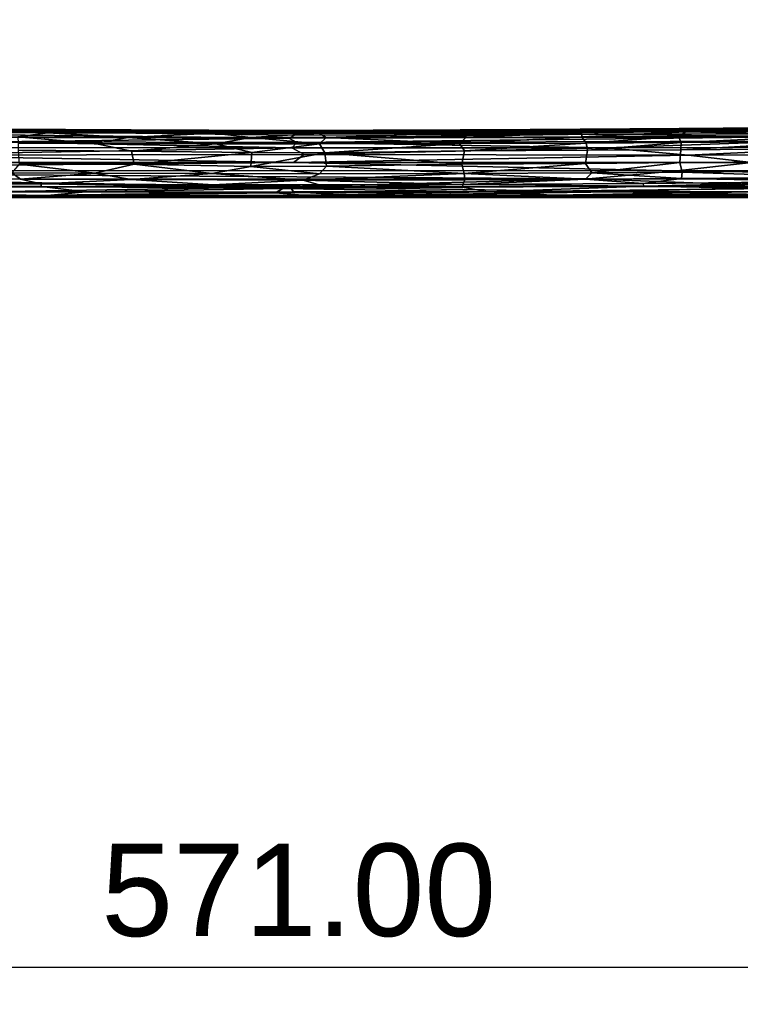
# Model space of a CAD drawing. Header units: millimetres. Extents: x 74 to 645, y -316 to 396.
# Tile 4 of 16: x 284 to 479, y -316 to -50. Entities that reach past the tile are written whole.
import ezdxf

# ---------------------------------------------------------------- set-up
doc = ezdxf.new("R2010")
doc.units = ezdxf.units.MM
doc.layers.add('Default', color=7, linetype='Continuous', true_color=0x000000)
doc.styles.add('Default', font='arial.ttf')
doc.dimstyles.new('Default', dxfattribs={"dimscale": 10, "dimtxt": 2.5, "dimasz": 3, "dimexe": 1, "dimexo": 0.5, "dimgap": 0.8, "dimtad": 1, "dimtoh": 1, "dimzin": 4, "dimdsep": 46, "dimtxsty": 'Default', "dimcen": 2.5, "dimadec": 1, "dimazin": 1, "dimtfac": 1, "dimtdec": 4, "dimtix": 1, "dimtofl": 0, "dimtmove": 1, "dimatfit": 3, "dimfxl": 1, "dimtolj": 1, "dimtzin": 1, "dimarcsym": 0})

# ---------------------------------------------------------------- blocks, each defined once
blk = doc.blocks.new('*D1')
at = {"color": 0, "lineweight": -2}
for p, q in [((73.68, -18), (73.68, -316)), ((644.68, -18), (644.68, -316)), ((103.68, -306), (614.68, -306))]:
    blk.add_line(p, q, dxfattribs=at)
at = {"color": 0}
for points in [[(103.68, -301), (103.68, -311), (73.68, -306)], [(614.68, -311), (614.68, -301), (644.68, -306)]]:
    blk.add_solid(points, dxfattribs=at)
at = {"layer": 'Defpoints', "color": 0}
for p in [(73.68, -13), (644.68, -13), (644.68, -306)]:
    blk.add_point(p, dxfattribs=at)
at = {"color": 0, "insert": (359.18, -285.24), "char_height": 25, "attachment_point": 5, "style": 'Default'}
blk.add_mtext('\\A1;571.00', dxfattribs=at)

msp = doc.modelspace()

# ---------------------------------------------------------------- linework, layer by layer
at = {"layer": 'Default', "color": 18, "true_color": 0x000000}
for points in [[(269.805, -79.529, 399.191), (286.43, -80.071, 393.489), (182.193, -79.512, 398.405)], [(286.43, -80.071, 393.489), (253.515, -80.638, 389.157), (182.193, -79.512, 398.405)], [(232.857, -78.991, 412.974), (227.526, -79.104, 416.398), (292.876, -79.481, 410.026)], [(227.526, -79.104, 416.398), (230.202, -79.341, 417.8), (298.297, -79.802, 412.054), (292.876, -79.481, 410.026)], [(230.202, -79.341, 417.8), (229.59, -79.934, 419.131), (291.325, -80.31, 413.794)], [(230.202, -79.341, 417.8), (291.325, -80.31, 413.794), (298.297, -79.802, 412.054)], [(263.955, -79.285, 404.485), (232.857, -78.991, 412.974), (292.876, -79.481, 410.026)], [(344.195, -79.708, 401.372), (263.955, -79.285, 404.485), (292.876, -79.481, 410.026)], [(357.716, -79.936, 396.428), (269.805, -79.529, 399.191), (263.955, -79.285, 404.485), (344.195, -79.708, 401.372)], [(286.43, -80.071, 393.489), (269.805, -79.529, 399.191), (357.716, -79.936, 396.428)], [(298.297, -79.802, 412.054), (291.325, -80.31, 413.794), (336.18, -80.423, 411.811)], [(298.297, -79.802, 412.054), (355.88, -79.699, 407.938), (292.876, -79.481, 410.026)], [(344.195, -79.708, 401.372), (292.876, -79.481, 410.026), (355.88, -79.699, 407.938)], [(359.218, -79.925, 410.138), (355.88, -79.699, 407.938), (298.297, -79.802, 412.054)], [(359.218, -79.925, 410.138), (298.297, -79.802, 412.054), (336.18, -80.423, 411.811)], [(394.933, -79.658, 401.351), (344.195, -79.708, 401.372), (355.88, -79.699, 407.938)], [(394.933, -79.658, 401.351), (357.716, -79.936, 396.428), (344.195, -79.708, 401.372)], [(355.88, -79.699, 407.938), (403.419, -79.767, 410.995), (426.284, -79.449, 408.085)], [(426.284, -79.449, 408.085), (394.933, -79.658, 401.351), (355.88, -79.699, 407.938)], [(359.218, -79.925, 410.138), (403.419, -79.767, 410.995), (355.88, -79.699, 407.938)], [(394.933, -79.658, 401.351), (452.961, -79.495, 399.502), (357.716, -79.936, 396.428)], [(440.876, -80.023, 393.876), (357.716, -79.936, 396.428), (452.961, -79.495, 399.502)], [(359.218, -79.925, 410.138), (401.869, -80.402, 412.453), (403.419, -79.767, 410.995)], [(475.61, -79.096, 406.23), (394.933, -79.658, 401.351), (426.284, -79.449, 408.085)], [(394.933, -79.658, 401.351), (475.61, -79.096, 406.23), (452.961, -79.495, 399.502)], [(451.478, -79.519, 413.932), (403.419, -79.767, 410.995), (401.869, -80.402, 412.453), (435.687, -80.254, 414.411)], [(426.284, -79.449, 408.085), (403.419, -79.767, 410.995), (451.478, -79.519, 413.932)], [(497.777, -78.87, 414.459), (426.284, -79.449, 408.085), (451.478, -79.519, 413.932)], [(475.61, -79.096, 406.23), (426.284, -79.449, 408.085), (497.777, -78.87, 414.459)], [(451.478, -79.519, 413.932), (435.687, -80.254, 414.411), (463.901, -80.09, 416.73)], [(532.355, -79.538, 398.232), (440.876, -80.023, 393.876), (452.961, -79.495, 399.502)], [(440.876, -80.023, 393.876), (532.355, -79.538, 398.232), (609.694, -80.368, 391.317)], [(497.777, -78.87, 414.459), (451.478, -79.519, 413.932), (505.064, -79.067, 419.641)], [(505.064, -79.067, 419.641), (451.478, -79.519, 413.932), (463.901, -80.09, 416.73)], [(475.61, -79.096, 406.23), (531.377, -78.811, 406.147), (452.961, -79.495, 399.502)], [(532.355, -79.538, 398.232), (452.961, -79.495, 399.502), (531.377, -78.811, 406.147)], [(505.064, -79.067, 419.641), (463.901, -80.09, 416.73), (505.903, -79.772, 421.446)], [(504.644, -80.99, 422.311), (505.903, -79.772, 421.446), (463.901, -80.09, 416.73)], [(538.754, -78.434, 412.7), (531.377, -78.811, 406.147), (475.61, -79.096, 406.23), (497.777, -78.87, 414.459)], [(356.524, -81.823, 383.023), (191.064, -81.35, 385.119), (253.515, -80.638, 389.157)], [(191.064, -81.35, 385.119), (356.524, -81.823, 383.023), (277.015, -82.787, 380.095)], [(229.59, -79.934, 419.131), (283.249, -81.464, 415.446), (291.325, -80.31, 413.794)], [(358.061, -80.966, 387.561), (356.524, -81.823, 383.023), (253.515, -80.638, 389.157), (286.43, -80.071, 393.489)], [(356.524, -81.823, 383.023), (358.711, -82.977, 379.294), (277.015, -82.787, 380.095)], [(313.002, -81.612, 413.689), (291.325, -80.31, 413.794), (283.249, -81.464, 415.446)], [(283.249, -81.464, 415.446), (283.332, -83.135, 416.187), (304.169, -83.196, 414.885)], [(283.249, -81.464, 415.446), (304.169, -83.196, 414.885), (313.002, -81.612, 413.689)], [(360.603, -80.32, 392.162), (286.43, -80.071, 393.489), (357.716, -79.936, 396.428)], [(286.43, -80.071, 393.489), (360.603, -80.32, 392.162), (358.061, -80.966, 387.561)], [(291.325, -80.31, 413.794), (313.002, -81.612, 413.689), (336.18, -80.423, 411.811)], [(313.002, -81.612, 413.689), (304.169, -83.196, 414.885), (336.729, -83.336, 413.592)], [(336.18, -80.423, 411.811), (313.002, -81.612, 413.689), (346.241, -81.63, 412.644)], [(346.241, -81.63, 412.644), (313.002, -81.612, 413.689), (336.729, -83.336, 413.592)], [(359.218, -79.925, 410.138), (336.18, -80.423, 411.811), (364.731, -80.448, 411.466)], [(364.731, -80.448, 411.466), (336.18, -80.423, 411.811), (346.241, -81.63, 412.644)], [(346.241, -81.63, 412.644), (336.729, -83.336, 413.592), (364.781, -83.306, 413.249)], [(364.731, -80.448, 411.466), (346.241, -81.63, 412.644), (366.598, -81.642, 412.515)], [(346.241, -81.63, 412.644), (364.781, -83.306, 413.249), (366.598, -81.642, 412.515)], [(356.524, -81.823, 383.023), (438.903, -80.721, 388.709), (491.927, -81.435, 384.666)], [(438.903, -80.721, 388.709), (356.524, -81.823, 383.023), (358.061, -80.966, 387.561)], [(358.711, -82.977, 379.294), (356.524, -81.823, 383.023), (491.927, -81.435, 384.666)], [(360.603, -80.32, 392.162), (357.716, -79.936, 396.428), (440.876, -80.023, 393.876)], [(360.603, -80.32, 392.162), (438.903, -80.721, 388.709), (358.061, -80.966, 387.561)], [(358.711, -82.977, 379.294), (491.927, -81.435, 384.666), (493.209, -82.595, 380.921)], [(359.218, -79.925, 410.138), (364.731, -80.448, 411.466), (401.869, -80.402, 412.453)], [(438.903, -80.721, 388.709), (360.603, -80.32, 392.162), (440.876, -80.023, 393.876)], [(401.869, -80.402, 412.453), (364.731, -80.448, 411.466), (366.598, -81.642, 412.515)], [(366.598, -81.642, 412.515), (364.781, -83.306, 413.249), (402.676, -83.269, 414.251)], [(401.869, -80.402, 412.453), (366.598, -81.642, 412.515), (404.348, -81.597, 413.6)], [(366.598, -81.642, 412.515), (402.676, -83.269, 414.251), (404.348, -81.597, 413.6)], [(435.687, -80.254, 414.411), (401.869, -80.402, 412.453), (404.348, -81.597, 413.6)], [(435.777, -81.459, 415.453), (404.348, -81.597, 413.6), (402.676, -83.269, 414.251)], [(435.777, -81.459, 415.453), (402.676, -83.269, 414.251), (436.923, -83.113, 416.274)], [(435.687, -80.254, 414.411), (404.348, -81.597, 413.6), (435.777, -81.459, 415.453)], [(435.777, -81.459, 415.453), (463.901, -80.09, 416.73), (435.687, -80.254, 414.411)], [(435.777, -81.459, 415.453), (461.908, -81.294, 417.596), (463.901, -80.09, 416.73)], [(461.908, -81.294, 417.596), (435.777, -81.459, 415.453), (436.923, -83.113, 416.274)], [(461.908, -81.294, 417.596), (436.923, -83.113, 416.274), (462.571, -82.992, 418.419)], [(440.876, -80.023, 393.876), (609.694, -80.368, 391.317), (438.903, -80.721, 388.709)], [(609.694, -80.368, 391.317), (491.927, -81.435, 384.666), (438.903, -80.721, 388.709)], [(463.901, -80.09, 416.73), (461.908, -81.294, 417.596), (504.644, -80.99, 422.311)], [(504.644, -80.99, 422.311), (461.908, -81.294, 417.596), (462.571, -82.992, 418.419)], [(504.644, -80.99, 422.311), (462.571, -82.992, 418.419), (504.309, -82.626, 423.02)], [(357.347, -84.424, 377.281), (224.235, -84.346, 378.088), (277.015, -82.787, 380.095)], [(224.235, -84.346, 378.088), (357.347, -84.424, 377.281), (242.878, -86.354, 376.255)], [(357.347, -84.424, 377.281), (360.652, -86.218, 376.125), (242.878, -86.354, 376.255)], [(357.347, -84.424, 377.281), (277.015, -82.787, 380.095), (358.711, -82.977, 379.294)], [(313.953, -85.282, 414.741), (304.169, -83.196, 414.885), (283.332, -83.135, 416.187), (283.355, -85.059, 416.542)], [(314.648, -88.769, 414.763), (313.953, -85.282, 414.741), (283.355, -85.059, 416.542), (283.545, -88.784, 416.593)], [(313.953, -85.282, 414.741), (336.729, -83.336, 413.592), (304.169, -83.196, 414.885)], [(346.46, -85.671, 413.822), (336.729, -83.336, 413.592), (313.953, -85.282, 414.741)], [(346.46, -85.671, 413.822), (364.781, -83.306, 413.249), (336.729, -83.336, 413.592)], [(346.46, -85.671, 413.822), (366.254, -85.768, 413.689), (364.781, -83.306, 413.249)], [(358.711, -82.977, 379.294), (442.607, -84.432, 377.616), (357.347, -84.424, 377.281)], [(442.607, -84.432, 377.616), (360.652, -86.218, 376.125), (357.347, -84.424, 377.281)], [(442.607, -84.432, 377.616), (358.711, -82.977, 379.294), (493.209, -82.595, 380.921)], [(360.652, -86.218, 376.125), (442.607, -84.432, 377.616), (464.531, -86.378, 376.196)], [(366.254, -85.768, 413.689), (402.676, -83.269, 414.251), (364.781, -83.306, 413.249)], [(366.254, -85.768, 413.689), (404.044, -85.179, 414.683), (402.676, -83.269, 414.251)], [(366.254, -85.768, 413.689), (403.252, -88.826, 414.704), (404.044, -85.179, 414.683)], [(404.044, -85.179, 414.683), (436.923, -83.113, 416.274), (402.676, -83.269, 414.251)], [(437.283, -85.03, 416.653), (404.044, -85.179, 414.683), (403.252, -88.826, 414.704), (436.741, -88.593, 416.7)], [(404.044, -85.179, 414.683), (437.283, -85.03, 416.653), (436.923, -83.113, 416.274)], [(436.741, -88.593, 416.7), (462.258, -88.39, 418.818), (462.548, -84.927, 418.771), (437.283, -85.03, 416.653)], [(437.283, -85.03, 416.653), (462.571, -82.992, 418.419), (436.923, -83.113, 416.274)], [(437.283, -85.03, 416.653), (462.548, -84.927, 418.771), (462.571, -82.992, 418.419)], [(442.607, -84.432, 377.616), (493.209, -82.595, 380.921), (510.403, -84.203, 378.382)], [(464.531, -86.378, 376.196), (442.607, -84.432, 377.616), (510.403, -84.203, 378.382)], [(462.258, -88.39, 418.818), (504.93, -88.114, 423.513), (505.016, -84.545, 423.464), (462.548, -84.927, 418.771)], [(462.548, -84.927, 418.771), (504.309, -82.626, 423.02), (462.571, -82.992, 418.419)], [(462.548, -84.927, 418.771), (505.016, -84.545, 423.464), (504.309, -82.626, 423.02)], [(510.403, -84.203, 378.382), (609.604, -86.117, 376.565), (464.531, -86.378, 376.196)], [(357.785, -88.338, 375.421), (108.708, -88.344, 375.449), (242.878, -86.354, 376.255)], [(357.785, -88.338, 375.421), (242.878, -86.354, 376.255), (360.652, -86.218, 376.125)], [(346.46, -85.671, 413.822), (313.953, -85.282, 414.741), (314.648, -88.769, 414.763)], [(346.226, -89.404, 413.777), (346.46, -85.671, 413.822), (314.648, -88.769, 414.763)], [(346.226, -89.404, 413.777), (366.254, -85.768, 413.689), (346.46, -85.671, 413.822)], [(346.226, -89.404, 413.777), (366.665, -89.393, 413.654), (366.254, -85.768, 413.689)], [(464.531, -86.378, 376.196), (357.785, -88.338, 375.421), (360.652, -86.218, 376.125)], [(464.531, -86.378, 376.196), (481.581, -88.386, 375.394), (357.785, -88.338, 375.421)], [(366.665, -89.393, 413.654), (403.252, -88.826, 414.704), (366.254, -85.768, 413.689)], [(464.531, -86.378, 376.196), (609.604, -86.117, 376.565), (481.581, -88.386, 375.394)], [(357.785, -88.338, 375.421), (108.684, -90.527, 375.24), (108.708, -88.344, 375.449)], [(357.785, -88.338, 375.421), (461.45, -90.584, 375.218), (108.684, -90.527, 375.24)], [(283.545, -88.784, 416.593), (281.556, -91.143, 416.325), (304.037, -91.26, 414.908)], [(283.545, -88.784, 416.593), (304.037, -91.26, 414.908), (314.648, -88.769, 414.763)], [(314.648, -88.769, 414.763), (304.037, -91.26, 414.908), (335.728, -91.319, 413.64)], [(346.226, -89.404, 413.777), (314.648, -88.769, 414.763), (335.728, -91.319, 413.64)], [(346.226, -89.404, 413.777), (335.728, -91.319, 413.64), (364.779, -91.388, 413.274)], [(346.226, -89.404, 413.777), (364.779, -91.388, 413.274), (366.665, -89.393, 413.654)], [(357.785, -88.338, 375.421), (481.581, -88.386, 375.394), (461.45, -90.584, 375.218)], [(366.665, -89.393, 413.654), (364.779, -91.388, 413.274), (403.945, -91.3, 414.31)], [(366.665, -89.393, 413.654), (403.945, -91.3, 414.31), (403.252, -88.826, 414.704)], [(436.741, -88.593, 416.7), (403.252, -88.826, 414.704), (403.945, -91.3, 414.31)], [(436.741, -88.593, 416.7), (403.945, -91.3, 414.31), (438.408, -91.131, 416.391)], [(462.258, -88.39, 418.818), (436.741, -88.593, 416.7), (438.408, -91.131, 416.391)], [(462.258, -88.39, 418.818), (438.408, -91.131, 416.391), (462.917, -90.942, 418.453)], [(481.581, -88.386, 375.394), (609.598, -90.568, 375.269), (461.45, -90.584, 375.218)], [(462.258, -88.39, 418.818), (462.917, -90.942, 418.453), (505.121, -90.609, 423.087), (504.93, -88.114, 423.513)], [(437.55, -92.819, 375.575), (108.684, -90.527, 375.24), (461.45, -90.584, 375.218)], [(228.182, -92.829, 375.609), (108.684, -90.527, 375.24), (437.55, -92.819, 375.575)], [(229.218, -92.431, 420.198), (223.233, -93.64, 419.843), (289.475, -94.175, 413.901)], [(228.182, -92.829, 375.609), (437.55, -92.819, 375.575), (356.868, -94.936, 376.445)], [(228.182, -92.829, 375.609), (356.868, -94.936, 376.445), (230.328, -94.907, 376.75)], [(229.218, -92.431, 420.198), (283.907, -92.868, 415.401), (281.556, -91.143, 416.325)], [(283.907, -92.868, 415.401), (229.218, -92.431, 420.198), (289.475, -94.175, 413.901)], [(283.907, -92.868, 415.401), (304.037, -91.26, 414.908), (281.556, -91.143, 416.325)], [(283.907, -92.868, 415.401), (313.841, -92.996, 413.661), (304.037, -91.26, 414.908)], [(283.907, -92.868, 415.401), (289.475, -94.175, 413.901), (313.841, -92.996, 413.661)], [(313.841, -92.996, 413.661), (289.475, -94.175, 413.901), (336.039, -94.357, 411.858)], [(304.037, -91.26, 414.908), (313.841, -92.996, 413.661), (335.728, -91.319, 413.64)], [(360.355, -93.142, 412.405), (335.728, -91.319, 413.64), (313.841, -92.996, 413.661)], [(360.355, -93.142, 412.405), (313.841, -92.996, 413.661), (336.039, -94.357, 411.858)], [(364.779, -91.388, 413.274), (335.728, -91.319, 413.64), (360.355, -93.142, 412.405)], [(360.355, -93.142, 412.405), (336.039, -94.357, 411.858), (364.67, -94.386, 411.517)], [(437.55, -92.819, 375.575), (491.554, -94.883, 376.72), (356.868, -94.936, 376.445)], [(360.355, -93.142, 412.405), (404.082, -93.035, 413.589), (403.945, -91.3, 414.31)], [(360.355, -93.142, 412.405), (403.945, -91.3, 414.31), (364.779, -91.388, 413.274)], [(360.355, -93.142, 412.405), (403.546, -94.295, 412.537), (404.082, -93.035, 413.589)], [(360.355, -93.142, 412.405), (364.67, -94.386, 411.517), (403.546, -94.295, 412.537)], [(436.776, -92.839, 415.528), (404.082, -93.035, 413.589), (403.546, -94.295, 412.537)], [(436.776, -92.839, 415.528), (403.546, -94.295, 412.537), (452.211, -94.023, 415.627)], [(436.776, -92.839, 415.528), (438.408, -91.131, 416.391), (403.945, -91.3, 414.31)], [(436.776, -92.839, 415.528), (403.945, -91.3, 414.31), (404.082, -93.035, 413.589)], [(438.408, -91.131, 416.391), (436.776, -92.839, 415.528), (462.674, -92.658, 417.674)], [(452.211, -94.023, 415.627), (462.674, -92.658, 417.674), (436.776, -92.839, 415.528)], [(437.55, -92.819, 375.575), (461.45, -90.584, 375.218), (609.592, -92.857, 375.703)], [(437.55, -92.819, 375.575), (609.592, -92.857, 375.703), (491.554, -94.883, 376.72)], [(438.408, -91.131, 416.391), (462.674, -92.658, 417.674), (462.917, -90.942, 418.453)], [(505.478, -93.545, 421.338), (462.674, -92.658, 417.674), (452.211, -94.023, 415.627)], [(609.592, -92.857, 375.703), (461.45, -90.584, 375.218), (609.598, -90.568, 375.269)], [(504.733, -92.322, 422.267), (462.917, -90.942, 418.453), (462.674, -92.658, 417.674)], [(505.478, -93.545, 421.338), (504.733, -92.322, 422.267), (462.674, -92.658, 417.674)], [(504.733, -92.322, 422.267), (505.121, -90.609, 423.087), (462.917, -90.942, 418.453)], [(224.28, -94.357, 418.296), (289.475, -94.175, 413.901), (223.233, -93.64, 419.843)], [(224.28, -94.357, 418.296), (289.64, -94.896, 412.453), (289.475, -94.175, 413.901)], [(225.551, -95.363, 413.403), (289.64, -94.896, 412.453), (224.28, -94.357, 418.296)], [(225.551, -95.363, 413.403), (227.513, -96.27, 408.055), (301.534, -96.295, 404.879), (289.64, -94.896, 412.453)], [(268.592, -96.361, 378.109), (230.328, -94.907, 376.75), (356.868, -94.936, 376.445)], [(356.868, -94.936, 376.445), (357.739, -96.318, 377.54), (268.592, -96.361, 378.109)], [(333.657, -94.971, 410.748), (289.475, -94.175, 413.901), (289.64, -94.896, 412.453)], [(333.657, -94.971, 410.748), (336.039, -94.357, 411.858), (289.475, -94.175, 413.901)], [(333.657, -94.971, 410.748), (289.64, -94.896, 412.453), (354.917, -95.424, 408.5)], [(301.534, -96.295, 404.879), (354.917, -95.424, 408.5), (289.64, -94.896, 412.453)], [(301.534, -96.295, 404.879), (352.942, -96.578, 401.857), (354.917, -95.424, 408.5)], [(333.657, -94.971, 410.748), (364.67, -94.386, 411.517), (336.039, -94.357, 411.858)], [(333.657, -94.971, 410.748), (366.659, -95, 410.42), (364.67, -94.386, 411.517)], [(333.657, -94.971, 410.748), (354.917, -95.424, 408.5), (366.659, -95, 410.42)], [(352.942, -96.578, 401.857), (410.218, -96.297, 404.637), (354.917, -95.424, 408.5)], [(366.659, -95, 410.42), (354.917, -95.424, 408.5), (403.444, -95.026, 411.086)], [(403.444, -95.026, 411.086), (354.917, -95.424, 408.5), (410.218, -96.297, 404.637)], [(444.518, -96.314, 378.041), (356.868, -94.936, 376.445), (491.554, -94.883, 376.72)], [(444.518, -96.314, 378.041), (357.739, -96.318, 377.54), (356.868, -94.936, 376.445)], [(366.659, -95, 410.42), (403.546, -94.295, 412.537), (364.67, -94.386, 411.517)], [(366.659, -95, 410.42), (403.444, -95.026, 411.086), (403.546, -94.295, 412.537)], [(452.631, -94.749, 414.183), (403.546, -94.295, 412.537), (403.444, -95.026, 411.086)], [(452.631, -94.749, 414.183), (403.444, -95.026, 411.086), (410.218, -96.297, 404.637)], [(452.631, -94.749, 414.183), (452.211, -94.023, 415.627), (403.546, -94.295, 412.537)], [(487.23, -95.433, 412.767), (452.631, -94.749, 414.183), (410.218, -96.297, 404.637)], [(481.632, -96.32, 407.302), (487.23, -95.433, 412.767), (410.218, -96.297, 404.637)], [(444.518, -96.314, 378.041), (491.554, -94.883, 376.72), (552.774, -96.508, 379.195)], [(452.631, -94.749, 414.183), (505.478, -93.545, 421.338), (452.211, -94.023, 415.627)], [(505.478, -93.545, 421.338), (452.631, -94.749, 414.183), (507.009, -94.204, 420.145)], [(487.23, -95.433, 412.767), (507.009, -94.204, 420.145), (452.631, -94.749, 414.183)], [(358.705, -97.749, 383.442), (192.444, -97.863, 385.842), (205.86, -97.441, 381.855)], [(358.705, -97.749, 383.442), (246.825, -97.838, 389.815), (192.444, -97.863, 385.842)], [(227.513, -96.27, 408.055), (201.595, -96.765, 405.372), (291.247, -97.245, 398.512)], [(245.365, -97.566, 395.286), (291.247, -97.245, 398.512), (201.595, -96.765, 405.372)], [(358.705, -97.749, 383.442), (205.86, -97.441, 381.855), (279.68, -97.366, 380.528)], [(301.534, -96.295, 404.879), (227.513, -96.27, 408.055), (291.247, -97.245, 398.512)], [(359.043, -97.616, 392.638), (291.247, -97.245, 398.512), (245.365, -97.566, 395.286)], [(246.825, -97.838, 389.815), (359.043, -97.616, 392.638), (245.365, -97.566, 395.286)], [(359.043, -97.616, 392.638), (246.825, -97.838, 389.815), (359.059, -97.79, 388.107)], [(246.825, -97.838, 389.815), (358.705, -97.749, 383.442), (359.059, -97.79, 388.107)], [(357.739, -96.318, 377.54), (279.68, -97.366, 380.528), (268.592, -96.361, 378.109)], [(279.68, -97.366, 380.528), (357.739, -96.318, 377.54), (374.605, -97.317, 379.705)], [(358.705, -97.749, 383.442), (279.68, -97.366, 380.528), (374.605, -97.317, 379.705)], [(352.942, -96.578, 401.857), (301.534, -96.295, 404.879), (291.247, -97.245, 398.512)], [(352.942, -96.578, 401.857), (291.247, -97.245, 398.512), (360.229, -97.216, 397.234)], [(291.247, -97.245, 398.512), (359.043, -97.616, 392.638), (360.229, -97.216, 397.234)], [(352.942, -96.578, 401.857), (360.229, -97.216, 397.234), (410.218, -96.297, 404.637)], [(357.739, -96.318, 377.54), (444.518, -96.314, 378.041), (374.605, -97.317, 379.705)], [(358.705, -97.749, 383.442), (374.605, -97.317, 379.705), (511.008, -97.44, 381.822)], [(358.705, -97.749, 383.442), (511.008, -97.44, 381.822), (526.734, -97.863, 385.846)], [(358.705, -97.749, 383.442), (526.734, -97.863, 385.846), (475.464, -97.837, 389.986)], [(358.705, -97.749, 383.442), (475.464, -97.837, 389.986), (359.059, -97.79, 388.107)], [(359.043, -97.616, 392.638), (427.997, -97.239, 398.586), (360.229, -97.216, 397.234)], [(359.043, -97.616, 392.638), (441.796, -97.608, 394.444), (427.997, -97.239, 398.586)], [(359.043, -97.616, 392.638), (359.059, -97.79, 388.107), (475.464, -97.837, 389.986), (441.796, -97.608, 394.444)], [(410.218, -96.297, 404.637), (360.229, -97.216, 397.234), (427.997, -97.239, 398.586)], [(444.518, -96.314, 378.041), (511.008, -97.44, 381.822), (374.605, -97.317, 379.705)], [(427.997, -97.239, 398.586), (481.632, -96.32, 407.302), (410.218, -96.297, 404.637)], [(481.632, -96.32, 407.302), (427.997, -97.239, 398.586), (526.805, -96.727, 406.127)], [(427.997, -97.239, 398.586), (441.796, -97.608, 394.444), (526.805, -96.727, 406.127)], [(586.136, -97.162, 402.542), (526.805, -96.727, 406.127), (441.796, -97.608, 394.444)], [(475.464, -97.837, 389.986), (586.136, -97.162, 402.542), (441.796, -97.608, 394.444)], [(444.518, -96.314, 378.041), (552.774, -96.508, 379.195), (511.008, -97.44, 381.822)], [(609.92, -97.696, 393.04), (586.136, -97.162, 402.542), (475.464, -97.837, 389.986)], [(526.734, -97.863, 385.846), (609.92, -97.696, 393.04), (475.464, -97.837, 389.986)]]:
    msp.add_3dface(points, dxfattribs=at)

# ---------------------------------------------------------------- dimensions: what is measured, and where the dimension line sits
dim = msp.add_linear_dim(base=(644.68, -306), p1=(73.68, -13), p2=(644.68, -13), dimstyle='Default', override={"dimscale": 10, "dimtxt": 2.5, "dimasz": 3, "dimexe": 1, "dimexo": 0.5, "dimgap": 0.8, "dimtad": 1, "dimtih": 0, "dimdec": 2, "dimlfac": 1, "dimzin": 4, "dimtxsty": 'Default', "dimcen": 2.5, "dimadec": 1, "dimazin": 0, "dimtix": 0, "dimtmove": 0, "dimtzin": 1})
dim.commit()
dim.dimension.update_dxf_attribs({"geometry": '*D1', "text_midpoint": (359.18, -285.238)})

doc.saveas('drawing.dxf')
